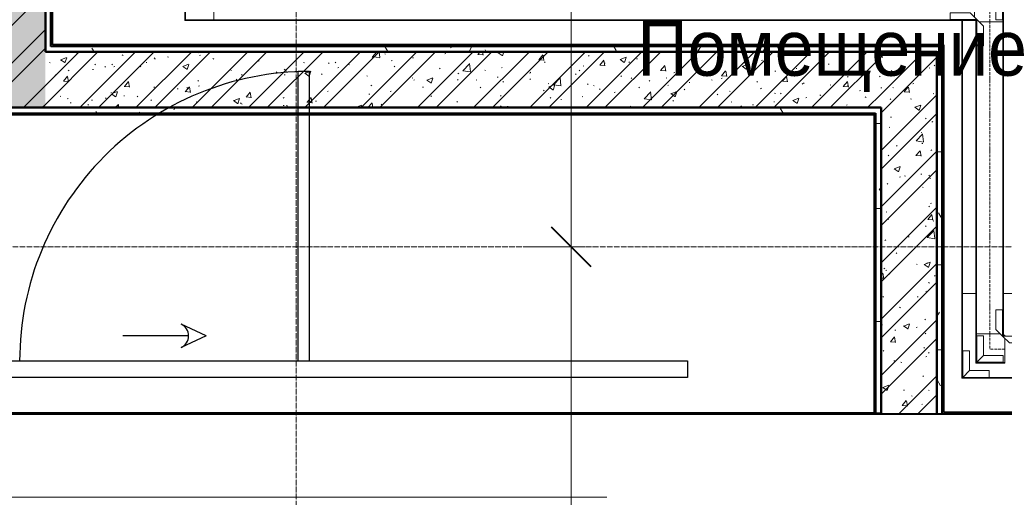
# Model space of a CAD drawing. Header units: millimetres. Extents: x 5617 to 137993, y -10603 to 156644.
# Tile 61 of 79: x 96084 to 99619, y 45800 to 47516. Entities that reach past the tile are written whole.
import ezdxf

# ---------------------------------------------------------------- set-up
doc = ezdxf.new("R2010")
doc.units = ezdxf.units.MM
for name, pattern in [('ADSK_Линия сетки', [25, 20, -2.5, 0, -2.5]), ('Линия сетки', [25, 20, -2.5, 0, -2.5]), ('Осевая', [14, 10, -2, 0, -2])]:
    doc.linetypes.add(name, pattern=pattern)
for name, color, linetype, lineweight in [('Двери', 7, 'Continuous', 18), ('Кабельные лотки', 7, 'Continuous', 18), ('Марки помещений', 7, 'Continuous', 20), ('Осевая линия', 7, 'Осевая', 18), ('Оси', 7, 'Continuous', 9), ('Открывание', 7, 'Continuous', 30), ('Панель', 7, 'Continuous', 30), ('Перекрытия', 7, 'Continuous', 18), ('Размеры', 7, 'Continuous', 9), ('Размеры-100', 7, 'Continuous', 9), ('Соединительные детали кабельных лотков', 7, 'Continuous', 18), ('Стены разрез', 7, 'Continuous', 40), ('Стены штриховка', 7, 'Continuous', 40)]:
    doc.layers.add(name, color=color, linetype=linetype, lineweight=lineweight)
doc.styles.add('Arial', font='arial.ttf', dxfattribs={"width": 0.9, "height": 250})
doc.styles.add('Arial_3', font='arial.ttf', dxfattribs={"width": 0.9, "height": 200})
doc.dimstyles.new('Основной_2_5_мм', dxfattribs={"dimscale": 304.8, "dimtxt": 255.06485, "dimasz": 0.463911, "dimexe": 0.492126, "dimexo": 0.492126, "dimgap": 0.098425, "dimtad": 1, "dimdec": 0, "dimdsep": 46, "dimtxsty": 'Arial', "dimblk1": 'OBLIQUE', "dimblk2": 'OBLIQUE', "dimsah": 1, "dimcen": 0.09, "dimdle": 0.492126, "dimazin": 2, "dimtfac": 1, "dimtdec": 4, "dimtix": 1, "dimtmove": 0, "dimatfit": 3, "dimfxl": 1, "dimtvp": 1, "dimtolj": 1, "dimtzin": 0, "dimlwd": 20, "dimlwe": 20, "dimarcsym": 2})
pattern_1 = [(50, (0, 0), (218.62117, -19.1268), [22.86, -251.46]), (355, (0, 0), (-42.29187, 229.2684), [18.288, -201.168]), (100.451, (18.22, -1.6), (176.33107, 210.13963), [19.428, -213.708]), (46.184, (0, 60.96), (325.29495, -50.45164), [34.29, -377.19]), (96.636, (27.1, 56.76), (284.883, 296.9127), [29.142, -320.562]), (351.184, (0, 60.96), (284.8858, 296.9107), [27.432, -301.752]), (21, (30.48, 45.72), (181.93753, -122.71832), [22.86, -251.46]), (326, (30.48, 45.72), (74.16223, 221.0262), [18.288, -201.168]), (71.451, (45.64, 35.5), (256.10035, 98.30526), [19.428, -213.708]), (37.5, (0, 0), (3.70639, 101.465895), [3.353, -195.377, 3.353, -200.863, -201.93]), (37.5, (0, 0), (3.70639, 101.465895), [-402.946, 3.353, -198.577]), (7.5, (0, 0), (80.18358, 120.21653), [3.353, -113.081, 3.353, -190.805, -76.962]), (7.5, (0, 0), (80.18358, 120.21653), [-310.591, 3.353, -73.609]), (327.5, (-67.97, 0), (162.708646, -6.87497), [3.353, -72.847, 3.353, -234.391, -315.468]), (327.5, (-67.97, 0), (162.708646, -6.87497), [-313.944, 3.353, -312.115]), (317.5, (-98.45, 0), (177.75468, 30.51183), [3.353, -95.707, 3.353, -154.534, -224.028]), (317.5, (-98.45, 0), (177.75468, 30.51183), [-256.946, 3.353, -220.675])]
pattern_2 = [(45, (0, 0), (-101.02788, 101.02788), []), (45, (67.35, 0), (-101.02788, 101.02788), [])]
pattern_3 = [(0, (0, 0), (406.4, 101.6), [33.528, -271.272, 33.528, -271.272, -1625.6]), (0, (0, 0), (406.4, 101.6), [-609.6, 33.528, -576.072, 33.528, -271.272, -711.2]), (0, (0, 0), (406.4, 101.6), [-1524, 33.528, -169.672, 33.528, -474.472]), (120, (152.4, 50.8), (-291.18818, 301.15272), [33.528, -271.272, 33.528, -271.272, -1625.6]), (120, (152.4, 50.8), (-291.18818, 301.15272), [-609.6, 33.528, -576.072, 33.528, -271.272, -711.2]), (120, (152.4, 50.8), (-291.18818, 301.15272), [-1524, 33.528, -169.672, 33.528, -474.472]), (240, (203.2, 254), (-115.21182, -402.75272), [33.528, -271.272, 33.528, -271.272, -1625.6]), (240, (203.2, 254), (-115.21182, -402.75272), [-609.6, 33.528, -576.072, 33.528, -271.272, -711.2]), (240, (203.2, 254), (-115.21182, -402.75272), [-1524, 33.528, -169.672, 33.528, -474.472])]

# ---------------------------------------------------------------- blocks, each defined once
blk = doc.blocks.new('101_Ворота откатные - _ПЧ_3600х2400_EI60_Л_калитка наружу-5375674-МКСС_LB01_-7_650__Кабельные конструкции_Лотки_3')
at = {"layer": 'Открывание', "color": 253, "true_color": 0xaaaaaa}
for p, q in [((-3827.5, -430), (-3736.9, -387.7)), ((-3827.5, -430), (-3736.9, -472.3)), ((-3763.8, -430), (-3527.5, -430))]:
    blk.add_line(p, q, dxfattribs=at)
blk.add_arc((-3717.2, -430), 46.6, 115, 245, dxfattribs=at)
at = {"layer": 'Панель', "color": 253, "true_color": 0xaaaaaa}
for p, q in [((-5555, -280), (-2150, -280)), ((-5555, -340), (-5555, -280)), ((-2150, -340), (-5555, -340)), ((-4197.5, -340), (-4197.5, -1380)), ((-4157.5, -340), (-4157.5, -1380)), ((-4197.5, -1380), (-4157.5, -1380))]:
    blk.add_line(p, q, dxfattribs=at)
blk.add_arc((-4197.5, -340), 1040, 270, 0, dxfattribs=at)
blk = doc.blocks.new('135_SLK_GD_AR_rvt-1-МКСС_LB01_-7_650__Кабельные конструкции_Лотки_3')
at = {"layer": 'Стены разрез', "lineweight": 9, "true_color": 0xaaaaaa}
h = blk.add_hatch(dxfattribs=at)
h.set_pattern_fill('FP_1', color=253, style=0, pattern_type=2)
h.set_pattern_definition(pattern_1)
h.paths.add_polyline_path([(81650, 47200), (81850, 47200), (81850, 48440), (81650, 48440), (81650, 48168.8)])
h.paths.add_polyline_path([(81850, 49640), (81850, 52490), (81650, 52490), (81650, 49640), (81765, 49640)])
h.paths.add_polyline_path([(81765, 53690), (81850, 53690), (81850, 54963.1), (81650, 54963.1), (81650, 53690)])
h = blk.add_hatch(dxfattribs=at)
h.set_pattern_fill('FP_2', color=253, style=0, pattern_type=2)
h.set_pattern_definition(pattern_2)
h.paths.add_polyline_path([(81650, 47200), (81850, 47200), (81850, 48440), (81650, 48440), (81650, 48168.8)])
h.paths.add_polyline_path([(81850, 49640), (81850, 52490), (81650, 52490), (81650, 49640), (81765, 49640)])
h.paths.add_polyline_path([(81765, 53690), (81850, 53690), (81850, 54963.1), (81650, 54963.1), (81650, 53690)])
h = blk.add_hatch(dxfattribs=at)
h.set_pattern_fill('FP_4', color=253, style=0, pattern_type=2)
h.set_pattern_definition(pattern_3)
h.paths.add_polyline_path([(85070, 47400), (85070, 47420), (81870, 47420), (81870, 47400), (85050, 47400)])
h = blk.add_hatch(dxfattribs=at)
h.set_pattern_fill('FP_1', color=253, style=0, pattern_type=2)
h.set_pattern_definition(pattern_1)
h.paths.add_polyline_path([(84850, 47200), (84850, 47400), (81850, 47400), (81850, 47200), (84706.6, 47200)])
h = blk.add_hatch(dxfattribs=at)
h.set_pattern_fill('FP_2', color=253, style=0, pattern_type=2)
h.set_pattern_definition(pattern_2)
h.paths.add_polyline_path([(84850, 47200), (84850, 47400), (81850, 47400), (81850, 47200), (84706.6, 47200)])
h = blk.add_hatch(dxfattribs=at)
h.set_pattern_fill('FP_1', color=253, style=0, pattern_type=2)
h.set_pattern_definition(pattern_1)
h.paths.add_polyline_path([(84850, 46100), (85050, 46100), (85050, 47400), (84850, 47400), (84850, 46227)])
h = blk.add_hatch(dxfattribs=at)
h.set_pattern_fill('FP_2', color=253, style=0, pattern_type=2)
h.set_pattern_definition(pattern_2)
h.paths.add_polyline_path([(84850, 46100), (85050, 46100), (85050, 47400), (84850, 47400), (84850, 46227)])
h = blk.add_hatch(dxfattribs=at)
h.set_pattern_fill('FP_4', color=253, style=0, pattern_type=2)
h.set_pattern_definition(pattern_3)
h.paths.add_polyline_path([(85050, 46100), (85070, 46100), (85070, 47400), (85050, 47400), (85050, 46105)])
h = blk.add_hatch(dxfattribs=at)
h.set_pattern_fill('FP_4', color=253, style=0, pattern_type=2)
h.set_pattern_definition(pattern_3)
h.paths.add_polyline_path([(84825, 47180), (84830, 47180), (84830, 47200), (81650, 47200), (81650, 47180), (84706.6, 47180)])
h = blk.add_hatch(dxfattribs=at)
h.set_pattern_fill('FP_4', color=253, style=0, pattern_type=2)
h.set_pattern_definition(pattern_3)
h.paths.add_polyline_path([(84830, 46102), (84850, 46102), (84850, 47200), (84830, 47200), (84830, 46227)])
at = {"layer": 'Перекрытия', "color": 253, "true_color": 0xaaaaaa}
for p, q in [((80750, 46100), (84850, 46100)), ((83865, 45800), (80750, 45800))]:
    blk.add_line(p, q, dxfattribs=at)
at = {"layer": 'Стены разрез', "color": 253, "true_color": 0xaaaaaa}
for p, q in [((81875, 47425), (81875, 48440)), ((85075, 47425), (81875, 47425)), ((85075, 47420), (85075, 47425)), ((85075, 47400), (85075, 47420)), ((81850, 47400), (81870, 47400)), ((84850, 47400), (81850, 47400)), ((81870, 47400), (81875, 47400)), ((81875, 47400), (85050, 47400)), ((85050, 47400), (84850, 47400)), ((85050, 46100), (85050, 47400)), ((85050, 47400), (85050, 46105)), ((85075, 46105), (85075, 47400)), ((81650, 47200), (81850, 47200)), ((84825, 47200), (81650, 47200)), ((81850, 47200), (84850, 47200)), ((84830, 47200), (84825, 47200)), ((84850, 47200), (84830, 47200)), ((84850, 47200), (84850, 46100)), ((84850, 46102), (84850, 47200)), ((81650, 47175), (84825, 47175)), ((84825, 47175), (84825, 46102)), ((84825, 46102), (81575, 46102)), ((81575, 46100), (84850, 46100)), ((84850, 46100), (84850, 46102)), ((84850, 46100), (85050, 46100)), ((85050, 46105), (85050, 46100)), ((85050, 46100), (85070, 46100)), ((85070, 46100), (86598.4, 46100)), ((86598.4, 46105), (85075, 46105))]:
    blk.add_line(p, q, dxfattribs=at)
at = {"layer": 'Стены штриховка', "color": 253, "true_color": 0xaaaaaa}
for p, q in [((81850, 47400), (81850, 48440)), ((81850, 48440), (81850, 47400)), ((81870, 47420), (81870, 48440)), ((81875, 47420), (81870, 47420)), ((85070, 47420), (81875, 47420)), ((85070, 47420), (85070, 47400)), ((85070, 46105), (85070, 47400)), ((81650, 47180), (84825, 47180)), ((84825, 47180), (84830, 47180)), ((84830, 47180), (84830, 46102)), ((84830, 46102), (84850, 46102)), ((85070, 46100), (85070, 46105))]:
    blk.add_line(p, q, dxfattribs=at)
at = {"layer": 'Двери', "color": 253, "lineweight": 18, "true_color": 0xaaaaaa, "rotation": 180}
blk.add_blockref('101_Ворота откатные - _ПЧ_3600х2400_EI60_Л_калитка наружу-5375674-МКСС_LB01_-7_650__Кабельные конструкции_Лотки_3', (78600, 45950), dxfattribs=at)
blk = doc.blocks.new('OSTEC_CLH - ЛН_ ЛП - СЛУМИ - Угол горизонтальный - ZS - Цинкование по методу Сендзимира-1324870-МКСС_LB01_-7_650__Кабельные конструкции_Лотки_3')
at = {"layer": 'Осевая линия'}
for p, q in [((0, 55), (0, 0)), ((-55, 0), (0, 0)), ((-54, 0), (-55, 0))]:
    blk.add_line(p, q, dxfattribs=at)
at = {"layer": 'Соединительные детали кабельных лотков', "color": 96, "true_color": 0x008000}
for p, q in [((-55, 47.5), (-55, 50)), ((-55, 50), (-50, 50)), ((-47.5, 47.5), (-55, 47.5)), ((-55, -47.5), (-55, 38.1)), ((-47.5, 55), (-50, 55)), ((-50, 55), (-50, 50)), ((-47.5, 47.5), (-47.5, 55)), ((47.5, 55), (-38.1, 55)), ((50, 55), (47.5, 55)), ((47.5, 55), (47.5, -47.5)), ((50, -50), (50, 55)), ((-55, -50), (-55, -47.5)), ((47.5, -47.5), (-55, -47.5)), ((50, -50), (-55, -50))]:
    blk.add_line(p, q, dxfattribs=at)
blk = doc.blocks.new('OSTEC_U - ЛН_ ЛП - СЛУМИ - OSTEC_U - ЛН_ ЛП - СЛУМИ-1215241-МКСС_LB01_-7_650__Кабельные конструкции_Лотки_3')
at = {"layer": 'Соединительные детали кабельных лотков', "color": 96, "true_color": 0x008000}
for p, q in [((-24, 95), (0, 95)), ((-24, 95), (-24, 24)), ((0.9, 95), (0, 95)), ((0, 95), (0, 0)), ((-24, 24), (-95, 24)), ((-95, 0), (-95, 24)), ((0, 0), (-95, 0)), ((-95, 0), (-95, -0.9)), ((-24, 24), (0, 0)), ((0, 0), (-24, 24)), ((0.9, -0.2), (0, 0)), ((0, 0), (0.9, -0.2)), ((0, 0), (0.2, -0.9)), ((0.2, -0.9), (0, 0))]:
    blk.add_line(p, q, dxfattribs=at)
for start, end in [(280.7432, 346.7905), (280.7432, 346.7905), (283.2095, 349.2568), (283.2095, 349.2568)]:
    blk.add_arc((0, 0), 0.9, start, end, dxfattribs=at)
blk = doc.blocks.new('OSTEC_U - ЛН_ ЛП - СЛУМИ - OSTEC_U - ЛН_ ЛП - СЛУМИ-1215245-МКСС_LB01_-7_650__Кабельные конструкции_Лотки_3')
at = {"layer": 'Соединительные детали кабельных лотков', "color": 96, "true_color": 0x008000}
for p, q in [((0, 95), (-0.9, 95)), ((0, 0), (0, 95)), ((0, 95), (24, 95)), ((24, 24), (24, 95)), ((-95, 0.9), (-95, 0)), ((0, 0), (24, 24)), ((0, 0), (0.9, 0.2)), ((0.9, 0.2), (0, 0)), ((-95, 0), (0, 0)), ((-95, -24), (-95, 0)), ((-95, -24), (-24, -24)), ((-24, -24), (0, 0)), ((-0.2, -0.9), (0, 0)), ((0, 0), (-0.2, -0.9))]:
    blk.add_line(p, q, dxfattribs=at)
for start, end in [(10.7432, 90), (10.7432, 37.1621), (180, 259.2568), (232.8379, 259.2568)]:
    blk.add_arc((0, 0), 0.9, start, end, dxfattribs=at)
blk = doc.blocks.new('OSTEC_CLH - ЛН_ ЛП - СЛУМИ - Угол горизонтальный - ZS - Цинкование по методу Сендзимира-V85-МКСС_LB01_-7_650__Кабельные конструкции_Лотки_3')
at = {"layer": 'Соединительные детали кабельных лотков', "color": 96, "true_color": 0x008000}
for p, q in [((-155, 147.5), (-155, 150)), ((-155, 150), (-150, 150)), ((-147.5, 147.5), (-155, 147.5)), ((-147.5, 155), (-150, 155)), ((-150, 155), (-150, 150)), ((-147.5, 147.5), (-147.5, 155)), ((-4.5, 155), (-138.1, 155)), ((147.5, 155), (95.5, 155)), ((150, 155), (147.5, 155)), ((147.5, 155), (147.5, -147.5)), ((150, -150), (150, 155)), ((-155, 0), (-155, 138.1)), ((-155, -147.5), (-155, -100)), ((-155, -150), (-155, -147.5)), ((147.5, -147.5), (-155, -147.5)), ((150, -150), (-155, -150))]:
    blk.add_line(p, q, dxfattribs=at)
blk = doc.blocks.new('OSTEC_U - ЛН_ ЛП - СЛУМИ - OSTEC_U - ЛН_ ЛП - СЛУМИ-V42-МКСС_LB01_-7_650__Кабельные конструкции_Лотки_3')
at = {"layer": 'Соединительные детали кабельных лотков', "color": 96, "true_color": 0x008000}
for p, q in [((-24, 95), (0, 95)), ((-24, 95), (-24, 24)), ((0.9, 95), (0, 95)), ((0, 95), (0, 0)), ((-24, 24), (-95, 24)), ((-95, 0), (-95, 24)), ((0, 0), (-95, 0)), ((-95, 0), (-95, -0.9)), ((-24, 24), (0, 0)), ((0, 0), (-24, 24)), ((0.9, -0.2), (0, 0)), ((0, 0), (0.9, -0.2)), ((0, 0), (0.2, -0.9)), ((0.2, -0.9), (0, 0))]:
    blk.add_line(p, q, dxfattribs=at)
for start, end in [(270, 349.2568), (270, 349.2568), (280.7432, 360), (280.7432, 360)]:
    blk.add_arc((0, 0), 0.9, start, end, dxfattribs=at)
blk = doc.blocks.new('DIMBLOCK25-МКСС_LB01_-7_650__Кабельные конструкции_Лотки_3')
at = {"layer": 'Размеры-100', "lineweight": 40, "transparency": 16777216}
for p, q in [((98063.6, 46700), (97992.9, 46770.7)), ((98063.6, 46700), (98134.3, 46629.3)), ((98063.6, 43300), (97992.9, 43370.7)), ((98063.6, 43300), (98134.3, 43229.3))]:
    blk.add_line(p, q, dxfattribs=at)
at = {"layer": 'Размеры-100', "lineweight": 20, "transparency": 16777216}
for p, q in [((98063.6, 46700), (97913.6, 46700)), ((98063.6, 43300), (98063.6, 46700)), ((98063.6, 46700), (98113.6, 46700)), ((98063.6, 43300), (97913.6, 43300)), ((98063.6, 43300), (98113.6, 43300))]:
    blk.add_line(p, q, dxfattribs=at)
at = {"layer": 'Размеры-100', "color": 0, "lineweight": 20, "transparency": 16777216, "insert": (97709.1, 44654.7), "char_height": 250, "width": 828.765, "attachment_point": 1, "rotation": 90, "line_spacing_factor": 0.941778, "style": 'Arial'}
blk.add_mtext('3400', dxfattribs=at)
blk = doc.blocks.new('_Oblique')
at = {"color": 0, "linetype": 'ByBlock', "lineweight": -2}
blk.add_line((-0.5, -0.5), (0.5, 0.5), dxfattribs=at)
blk = doc.blocks.new('DIMBLOCK26-МКСС_LB01_-7_650__Кабельные конструкции_Лотки_3')
at = {"layer": 'Размеры-100', "lineweight": 40, "transparency": 16777216}
for p, q in [((98063.6, 50100), (97992.9, 50170.7)), ((98063.6, 50100), (98134.3, 50029.3)), ((98063.6, 46700), (97992.9, 46770.7)), ((98063.6, 46700), (98134.3, 46629.3))]:
    blk.add_line(p, q, dxfattribs=at)
at = {"layer": 'Размеры-100', "lineweight": 20, "transparency": 16777216}
for p, q in [((98063.6, 50100), (97913.6, 50100)), ((98063.6, 46700), (98063.6, 50100)), ((98063.6, 50100), (98113.6, 50100)), ((98063.6, 46700), (97913.6, 46700)), ((98063.6, 46700), (98113.6, 46700))]:
    blk.add_line(p, q, dxfattribs=at)
at = {"layer": 'Размеры-100', "color": 0, "lineweight": 20, "transparency": 16777216, "insert": (97709.1, 48054.7), "char_height": 250, "width": 828.765, "attachment_point": 1, "rotation": 90, "line_spacing_factor": 0.941778, "style": 'Arial'}
blk.add_mtext('3400', dxfattribs=at)

msp = doc.modelspace()

# ---------------------------------------------------------------- linework, layer by layer
at = {"layer": 'Кабельные лотки', "color": 96, "true_color": 0x008000}
for p, q in [((96781.7, 47513.3), (96781.7, 47601.5)), ((99511.5, 47515.9), (96781.7, 47515.9)), ((99511.5, 47513.3), (96781.7, 47513.3)), ((99466.5, 46532.6), (99466.5, 47513.3)), ((99469.1, 46532.6), (99469.1, 47513.3)), ((99511.5, 47515.9), (99511.5, 47513.3)), ((99516.5, 47508.3), (99519.1, 47508.3)), ((99516.5, 46387.1), (99516.5, 47508.3)), ((99519.1, 46387.1), (99519.1, 47508.3)), ((99528.4, 47508.3), (99616.5, 47508.3)), ((99614, 46387.1), (99614, 47508.3)), ((99616.5, 46387.1), (99616.5, 47508.3)), ((99516.5, 46532.6), (99466.5, 46532.6)), ((99754.6, 46532.6), (99616.5, 46532.6)), ((99604.6, 46387.1), (99516.5, 46387.1)), ((99616.5, 46387.1), (99614, 46387.1))]:
    msp.add_line(p, q, dxfattribs=at)
at = {"layer": 'Осевая линия'}
msp.add_line((99566.5, 46387.1), (99566.5, 47508.3), dxfattribs=at)
at = {"layer": 'Оси', "linetype": 'Линия сетки'}
msp.add_line((97076.5, -9728.2), (97076.5, 57523), dxfattribs=at)
at = {"layer": 'Оси', "linetype": 'ADSK_Линия сетки'}
msp.add_line((105516.8, 46700), (28647.1, 46700), dxfattribs=at)

# ---------------------------------------------------------------- block references
at = {"lineweight": 5}
msp.add_blockref('135_SLK_GD_AR_rvt-1-МКСС_LB01_-7_650__Кабельные конструкции_Лотки_3', (14326.5, 0), dxfattribs=at)
at = {"layer": 'Соединительные детали кабельных лотков'}
for name, p, rotation in [('OSTEC_CLH - ЛН_ ЛП - СЛУМИ - Угол горизонтальный - ZS - Цинкование по методу Сендзимира-1324870-МКСС_LB01_-7_650__Кабельные конструкции_Лотки_3', (96726.7, 47563.3), 270), ('OSTEC_CLH - ЛН_ ЛП - СЛУМИ - Угол горизонтальный - ZS - Цинкование по методу Сендзимира-1324870-МКСС_LB01_-7_650__Кабельные конструкции_Лотки_3', (99566.5, 47563.3), 90), ('OSTEC_CLH - ЛН_ ЛП - СЛУМИ - Угол горизонтальный - ZS - Цинкование по методу Сендзимира-V85-МКСС_LB01_-7_650__Кабельные конструкции_Лотки_3', (99616.5, 46377.6), 270), ('OSTEC_CLH - ЛН_ ЛП - СЛУМИ - Угол горизонтальный - ZS - Цинкование по методу Сендзимира-1324870-МКСС_LB01_-7_650__Кабельные конструкции_Лотки_3', (99566.5, 46332.1), 270)]:
    msp.add_blockref(name, p, dxfattribs=dict(at, rotation=rotation))
at = {"layer": 'Соединительные детали кабельных лотков', "color": 96, "true_color": 0x008000}
for name, p, rotation in [('OSTEC_U - ЛН_ ЛП - СЛУМИ - OSTEC_U - ЛН_ ЛП - СЛУМИ-1215241-МКСС_LB01_-7_650__Кабельные конструкции_Лотки_3', (99613.1, 47609.9), 90.0000000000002), ('OSTEC_U - ЛН_ ЛП - СЛУМИ - OSTEC_U - ЛН_ ЛП - СЛУМИ-1215245-МКСС_LB01_-7_650__Кабельные конструкции_Лотки_3', (99520, 47516.8), 90.00000000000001), ('OSTEC_U - ЛН_ ЛП - СЛУМИ - OSTEC_U - ЛН_ ЛП - СЛУМИ-1215245-МКСС_LB01_-7_650__Кабельные конструкции_Лотки_3', (99613.1, 46378.6), 270), ('OSTEC_U - ЛН_ ЛП - СЛУМИ - OSTEC_U - ЛН_ ЛП - СЛУМИ-1215241-МКСС_LB01_-7_650__Кабельные конструкции_Лотки_3', (99520, 46285.5), 270.0000000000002), ('OSTEC_U - ЛН_ ЛП - СЛУМИ - OSTEC_U - ЛН_ ЛП - СЛУМИ-V42-МКСС_LB01_-7_650__Кабельные конструкции_Лотки_3', (99470, 46231), 270.0000000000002)]:
    msp.add_blockref(name, p, dxfattribs=dict(at, rotation=rotation))

# ---------------------------------------------------------------- texts
at = {"layer": 'Марки помещений', "lineweight": 9, "insert": (98301.5, 47514.5), "char_height": 200, "width": 1731.645, "attachment_point": 1, "style": 'Arial_3'}
msp.add_mtext('Помещение', dxfattribs=at)

# ---------------------------------------------------------------- dimensions: what is measured, and where the dimension line sits
at = {"layer": 'Размеры', "lineweight": 20}
for base, p1, p2, picture, middle in [((98063.6, 50100), (97963.6, 46700), (97963.6, 50100), 'DIMBLOCK26-МКСС_LB01_-7_650__Кабельные конструкции_Лотки_3', (97905.9, 48400)), ((98063.6, 46700), (97963.6, 43300), (97963.6, 46700), 'DIMBLOCK25-МКСС_LB01_-7_650__Кабельные конструкции_Лотки_3', (97905.9, 45000))]:
    dim = msp.add_linear_dim(base=base, p1=p1, p2=p2, angle=90, dimstyle='Основной_2_5_мм', override={"dimpost": '<>', "dimfxl": 3400}, dxfattribs=at)
    dim.commit()
    dim.dimension.update_dxf_attribs({"geometry": picture, "text_midpoint": middle})

doc.saveas('drawing.dxf')
